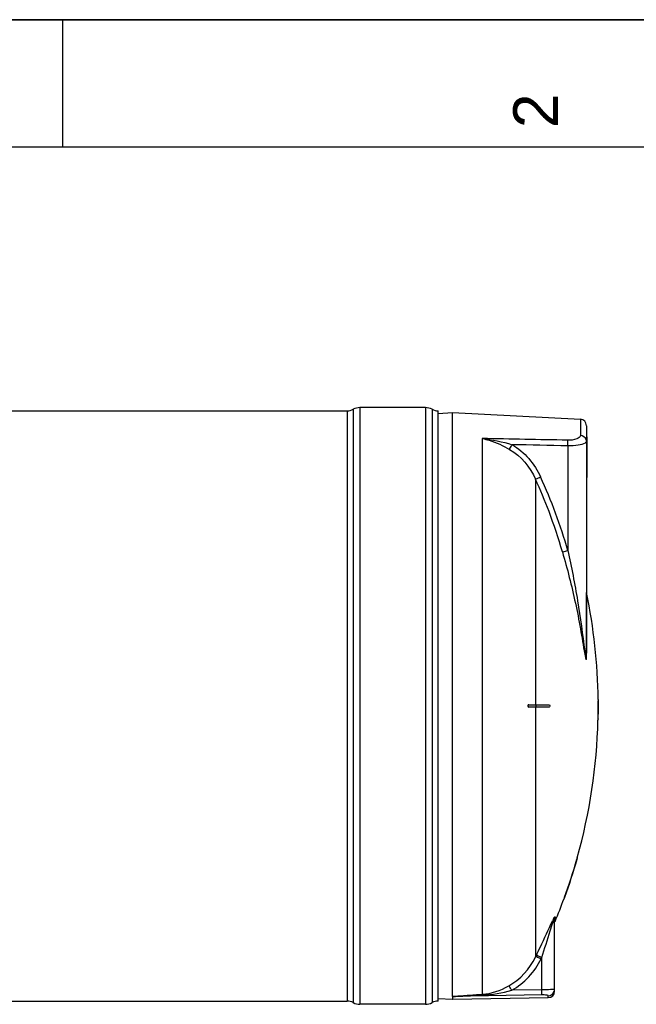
# Model space of a CAD drawing. Header units: millimetres. Extents: x 0 to 297, y 0 to 210.
# Tile 23 of 36: x 145 to 194, y 133 to 210. Entities that reach past the tile are written whole.
import ezdxf

# ---------------------------------------------------------------- set-up
doc = ezdxf.new("R2010")
doc.units = ezdxf.units.MM
doc.header["$LTSCALE"] = 16.335
doc.layers.get('0').update_dxf_attribs({"linetype": 'CONTINUOUS'})
doc.layers.add('08_SURFACES', color=7, linetype='CONTINUOUS')
doc.layers.add('AXES_REF', color=7, linetype='CONTINUOUS')
doc.styles.add('TEXTSTYLE_2', font='arial.ttf')

# ---------------------------------------------------------------- blocks, each defined once
blk = doc.blocks.new('MARGEA4_BL0', base_point=(148.514, 105.014))
at = {"color": 7, "linetype": 'Continuous'}
for p, q in [((297.014, 210.014), (0.014, 210.014)), ((148.514, 210.014), (148.514, 200.014)), ((287.014, 200.014), (10.014, 200.014))]:
    blk.add_line(p, q, dxfattribs=at)
at = {"color": 2, "linetype": 'Continuous', "style": 'TEXTSTYLE_2', "oblique": 0.00002}
blk.add_text('2', height=3.5, rotation=90, dxfattribs=at).set_placement((187.389, 201.514))

msp = doc.modelspace()

# ---------------------------------------------------------------- linework, layer by layer
at = {"color": 7, "linetype": 'Continuous'}
for p, q in [((0, 210), (297, 210)), ((177.995, 179.149), (179.132, 179.209)), ((179.132, 179.209), (189.158, 178.684)), ((179.132, 133.428), (179.132, 179.209)), ((189.632, 178.184), (189.632, 160.34)), ((189.632, 177.309), (189.672, 177.309)), ((189.672, 177.309), (189.672, 174.109)), ((189.632, 174.109), (189.672, 174.109)), ((187.132, 133.84), (187.132, 139.493)), ((177.995, 133.269), (179.133, 133.209)), ((179.133, 133.424), (179.133, 133.209)), ((179.141, 133.209), (186.641, 133.34))]:
    msp.add_line(p, q, dxfattribs=at)
at = {"color": 9, "linetype": 'Continuous'}
for p, q in [((189.158, 178.684), (189.158, 177.421)), ((181.458, 177.176), (181.458, 133.604)), ((189.632, 177.209), (189.672, 177.209)), ((188.172, 176.605), (188.172, 168.404)), ((189.632, 174.209), (189.672, 174.209)), ((189.642, 160.293), (189.642, 165.099)), ((187.171, 139.681), (187.171, 139.313)), ((185.637, 136.523), (185.687, 136.627)), ((185.648, 136.546), (185.687, 136.627)), ((186.081, 136.386), (186.132, 136.491)), ((186.092, 136.409), (186.132, 136.491)), ((186.132, 133.959), (186.132, 136.491)), ((186.141, 133.551), (179.141, 133.424)), ((186.132, 133.959), (183.769, 133.916)), ((187.033, 133.977), (186.981, 133.975)), ((179.141, 133.424), (179.133, 133.424)), ((179.141, 133.209), (179.141, 133.424)), ((186.641, 133.34), (186.641, 133.492))]:
    msp.add_line(p, q, dxfattribs=at)
msp.add_lwpolyline([(189.642, 160.293), (189.64, 160.298), (189.638, 160.303), (189.637, 160.309), (189.635, 160.314), (189.634, 160.319), (189.633, 160.324), (189.633, 160.329), (189.632, 160.335), (189.632, 160.34)], dxfattribs=at)
at = {"color": 7, "linetype": 'Continuous'}
msp.add_lwpolyline([(179.132, 133.428), (179.132, 133.427), (179.132, 133.426), (179.132, 133.426), (179.133, 133.425), (179.133, 133.425), (179.133, 133.424)], dxfattribs=at)
for centre, start, end in [((189.132, 178.184), 0, 87), ((186.632, 133.84), 271, 360)]:
    msp.add_arc(centre, 0.5, start, end, dxfattribs=at)
at = {"color": 9, "linetype": 'Continuous'}
for centre, radius, start, end in [((147.481, 156.623), 41.922, 20.70376, 24.471), ((147.41, 156.593), 42.439, 16.15947, 24.46631), ((147.484, 156.625), 41.918, 16.15468, 20.70241), ((194.409, 135.731), 8.275, 152.97971, 154.05481), ((186.636, 133.989), 0.496, 339.67205, 345.11442), ((186.633, 133.99), 0.5, 345.10838, 352.48322)]:
    msp.add_arc(centre, radius, start, end, dxfattribs=at)
for points in [[(188.154, 177.045), (185.922, 177.09), (183.69, 177.134), (181.458, 177.176)], [(181.458, 177.176), (182.251, 177.09), (183.036, 176.922), (183.8, 176.694)], [(189.616, 177.068), (189.565, 177.254), (189.351, 177.412), (189.158, 177.421)], [(189.632, 176.95), (189.632, 176.99), (189.627, 177.03), (189.616, 177.068)], [(183.603, 176.32), (184.493, 175.799), (185.217, 174.93), (185.637, 173.988)], [(183.8, 176.694), (184.774, 176.131), (185.572, 175.193), (186.037, 174.169)], [(188.172, 176.605), (186.714, 176.635), (185.257, 176.665), (183.8, 176.694)], [(187.01, 139.248), (187.024, 139.286), (187.037, 139.324), (187.051, 139.362)], [(187.132, 139.493), (187.132, 139.554), (187.139, 139.627), (187.183, 139.669)], [(183.535, 134.264), (184.433, 134.766), (185.191, 135.596), (185.637, 136.523)], [(183.769, 133.916), (184.755, 134.464), (185.589, 135.371), (186.081, 136.386)], [(181.458, 133.604), (182.183, 133.653), (182.901, 133.91), (183.535, 134.264)], [(181.478, 133.536), (182.251, 133.569), (183.025, 133.704), (183.769, 133.916)], [(186.641, 133.492), (186.829, 133.495), (187.036, 133.641), (187.101, 133.817)]]:
    msp.add_open_spline(points, degree=3, dxfattribs=at)
for points, knots in [([(181.458, 177.176), (181.643, 177.138), (182.392, 176.945), (183.1, 176.614), (183.603, 176.32)], [0, 0, 0, 0, 0.244546, 1, 1, 1, 1]), ([(189.158, 177.421), (189.158, 177.295), (188.744, 177.054), (188.401, 177.04), (188.154, 177.045)], [0, 0, 0, 0, 0.338359, 1, 1, 1, 1]), ([(188.172, 176.605), (188.172, 176.651), (188.172, 176.798), (188.173, 176.946), (188.154, 177.045)], [0, 0, 0, 0, 0.315006, 1, 1, 1, 1]), ([(189.52, 176.813), (189.362, 176.721), (188.9, 176.628), (188.446, 176.6), (188.172, 176.605)], [0, 0, 0, 0, 0.398951, 1, 1, 1, 1]), ([(189.632, 176.95), (189.632, 176.909), (189.586, 176.855), (189.537, 176.823), (189.52, 176.813)], [0, 0, 0, 0, 0.672409, 1, 1, 1, 1]), ([(183.603, 176.32), (183.612, 176.341), (183.673, 176.469), (183.742, 176.592), (183.8, 176.694)], [0, 0, 0, 0, 0.163359, 1, 1, 1, 1]), ([(185.637, 173.988), (185.655, 173.996), (185.788, 174.056), (185.922, 174.116), (186.037, 174.169)], [0, 0, 0, 0, 0.130533, 1, 1, 1, 1]), ([(187.747, 168.288), (187.766, 168.292), (187.908, 168.329), (188.049, 168.369), (188.172, 168.404)], [0, 0, 0, 0, 0.130961, 1, 1, 1, 1]), ([(187.747, 168.288), (188.131, 166.964), (188.639, 164.962), (189.173, 162.28), (189.379, 160.94), (189.496, 160.279)], [0, 0, 0, 0, 0.504256, 0.754524, 1, 1, 1, 1]), ([(188.172, 168.404), (188.461, 167.094), (188.979, 164.469), (189.326, 161.817), (189.495, 160.497)], [0, 0, 0, 0, 0.50198, 1, 1, 1, 1]), ([(189.495, 160.497), (189.509, 160.393), (189.525, 160.243), (189.564, 160.037), (189.564, 159.952), (189.607, 159.868), (189.621, 159.933), (189.623, 159.977), (189.632, 160.125), (189.632, 160.242), (189.632, 160.34)], [0, 0, 0, 0, 0.289186, 0.428032, 0.549631, 0.576949, 0.608227, 0.666713, 0.728782, 1, 1, 1, 1]), ([(189.496, 160.279), (189.521, 160.132), (189.635, 159.554), (189.642, 160.144), (189.642, 160.293)], [0, 0, 0, 0, 0.499253, 1, 1, 1, 1]), ([(185.687, 136.627), (185.798, 136.856), (186.231, 137.761), (186.639, 138.679), (186.967, 139.352)], [0, 0, 0, 0, 0.253428, 1, 1, 1, 1]), ([(186.132, 136.491), (186.354, 137.184), (186.642, 138.104), (186.933, 139.024), (187.01, 139.248)], [0, 0, 0, 0, 0.754541, 1, 1, 1, 1]), ([(187.037, 139.491), (187.042, 139.501), (187.053, 139.522), (187.064, 139.542), (187.069, 139.552)], [0, 0, 0, 0, 0.512804, 1, 1, 1, 1]), ([(187.051, 139.362), (187.061, 139.389), (187.083, 139.423), (187.103, 139.54), (187.132, 139.501), (187.132, 139.493)], [0, 0, 0, 0, 0.450156, 0.873177, 1, 1, 1, 1]), ([(187.069, 139.552), (187.083, 139.578), (187.092, 139.608), (187.171, 139.707), (187.171, 139.681)], [0, 0, 0, 0, 0.524126, 1, 1, 1, 1]), ([(186.132, 136.491), (186.038, 136.535), (185.903, 136.576), (185.732, 136.654), (185.687, 136.627)], [0, 0, 0, 0, 0.665943, 1, 1, 1, 1]), ([(186.081, 136.386), (185.987, 136.43), (185.852, 136.471), (185.682, 136.55), (185.637, 136.523)], [0, 0, 0, 0, 0.666101, 1, 1, 1, 1]), ([(179.132, 133.428), (179.314, 133.472), (179.703, 133.473), (180.475, 133.545), (181.065, 133.579), (181.458, 133.604)], [0, 0, 0, 0, 0.24121, 0.493287, 1, 1, 1, 1]), ([(181.478, 133.536), (181.475, 133.551), (181.484, 133.563), (181.461, 133.59), (181.46, 133.587)], [0, 0, 0, 0, 0.817511, 1, 1, 1, 1]), ([(183.769, 133.916), (183.723, 133.996), (183.646, 134.11), (183.575, 134.238), (183.535, 134.264)], [0, 0, 0, 0, 0.658849, 1, 1, 1, 1]), ([(186.981, 133.975), (186.928, 133.973), (186.645, 133.964), (186.362, 133.961), (186.132, 133.959)], [0, 0, 0, 0, 0.187344, 1, 1, 1, 1]), ([(186.141, 133.551), (186.14, 133.566), (186.137, 133.702), (186.134, 133.838), (186.132, 133.959)], [0, 0, 0, 0, 0.111817, 1, 1, 1, 1]), ([(186.641, 133.492), (186.641, 133.506), (186.575, 133.523), (186.431, 133.55), (186.261, 133.553), (186.141, 133.551)], [0, 0, 0, 0, 0.083923, 0.293432, 1, 1, 1, 1]), ([(187.132, 133.989), (187.132, 133.98), (187.08, 133.987), (187.058, 133.979), (187.033, 133.977)], [0, 0, 0, 0, 0.257506, 1, 1, 1, 1]), ([(187.128, 133.925), (187.129, 133.935), (187.131, 133.957), (187.132, 133.978), (187.132, 133.989)], [0, 0, 0, 0, 0.500739, 1, 1, 1, 1]), ([(179.141, 133.424), (179.143, 133.442), (179.217, 133.423), (179.293, 133.442), (179.427, 133.443), (179.569, 133.452), (179.766, 133.461), (180.009, 133.473), (180.401, 133.49), (180.89, 133.512), (181.282, 133.528), (181.478, 133.536)], [0, 0, 0, 0, 0.022608, 0.060539, 0.12087, 0.183961, 0.24645, 0.371879, 0.497414, 0.748649, 1, 1, 1, 1])]:
    msp.add_open_spline(points, degree=3, knots=knots, dxfattribs=at)
at = {"layer": '08_SURFACES', "color": 9, "linetype": 'Continuous'}
for p, q in [((185.637, 173.988), (185.637, 156.309)), ((185.637, 156.109), (185.637, 136.523)), ((185.655, 156.309), (185.655, 156.109)), ((190.55, 156.609), (190.57, 156.609)), ((190.541, 155.209), (190.561, 155.209)), ((188.901, 144.209), (188.88, 144.209)), ((187.931, 141.209), (187.91, 141.209))]:
    msp.add_line(p, q, dxfattribs=at)
at = {"layer": '08_SURFACES', "color": 7, "linetype": 'Continuous'}
for p, q in [((190.549, 156.709), (190.569, 156.709)), ((190.549, 156.709), (190.55, 156.609)), ((190.57, 156.609), (190.569, 156.709)), ((185.108, 156.309), (186.714, 156.309)), ((186.714, 156.109), (185.108, 156.109)), ((190.526, 156.309), (190.572, 156.309)), ((190.526, 156.109), (190.572, 156.109)), ((190.541, 155.209), (190.538, 155.109)), ((190.558, 155.109), (190.561, 155.209)), ((190.538, 155.109), (190.558, 155.109)), ((188.884, 144.222), (188.88, 144.209)), ((188.886, 144.228), (188.883, 144.221)), ((188.891, 144.248), (188.884, 144.222)), ((188.908, 144.309), (188.886, 144.228)), ((188.901, 144.209), (188.927, 144.301)), ((188.908, 144.309), (188.929, 144.309)), ((188.927, 144.301), (188.927, 144.3)), ((188.929, 144.308), (188.929, 144.309)), ((187.874, 141.11), (187.873, 141.109)), ((187.873, 141.109), (187.895, 141.109)), ((187.91, 141.209), (187.876, 141.116)), ((187.881, 141.129), (187.878, 141.122)), ((187.898, 141.119), (187.919, 141.176)), ((187.919, 141.176), (187.931, 141.209))]:
    msp.add_line(p, q, dxfattribs=at)
for points in [[(188.901, 144.209), (188.906, 144.227), (188.911, 144.244), (188.915, 144.26), (188.919, 144.274), (188.923, 144.286)], [(188.926, 144.296), (188.928, 144.303), (188.929, 144.308)], [(187.876, 141.116), (187.875, 141.112), (187.874, 141.11)], [(187.91, 141.209), (187.905, 141.196), (187.9, 141.183), (187.896, 141.17), (187.891, 141.159), (187.887, 141.148), (187.881, 141.129)], [(187.895, 141.109), (187.895, 141.11), (187.897, 141.115), (187.899, 141.122)], [(187.903, 141.131), (187.907, 141.144), (187.913, 141.158), (187.918, 141.174)], [(187.918, 141.174), (187.924, 141.191), (187.931, 141.209)]]:
    msp.add_lwpolyline(points, dxfattribs=at)
for radius, start, end in [(43.9, 0.65259, 11.68403), (43.9, 358.69474, 359.86949), (43.9, 0.13051, 0.52207), (43.92, 358.69534, 359.86954), (43.92, 0.13046, 0.52183), (43.92, 359.86954, 0.21743), (43.9, 344.27202, 358.56419), (43.9, 340.02034, 344.13634), (43.92, 340.02983, 344.14375), (43.9, 337.36465, 339.88146)]:
    msp.add_arc((146.652, 156.209), radius, start, end, dxfattribs=at)
msp.add_open_spline([(185.065, 156.294), (185.013, 156.257), (185.044, 156.109), (185.108, 156.109)], degree=3, dxfattribs=at)
for points, knots in [([(185.133, 156.109), (185.091, 156.109), (185.024, 156.209), (185.091, 156.309), (185.133, 156.309)], [0, 0, 0, 0, 0.499745, 1, 1, 1, 1]), ([(185.108, 156.309), (185.1, 156.309), (185.085, 156.306), (185.071, 156.298), (185.065, 156.294)], [0, 0, 0, 0, 0.468451, 1, 1, 1, 1]), ([(186.714, 156.309), (186.726, 156.309), (186.765, 156.266), (186.751, 156.201), (186.742, 156.109), (186.714, 156.109)], [0, 0, 0, 0, 0.16587, 0.630215, 1, 1, 1, 1]), ([(190.523, 156.245), (190.523, 156.216), (190.536, 156.185), (190.511, 156.109), (190.526, 156.109)], [0, 0, 0, 0, 0.652772, 1, 1, 1, 1]), ([(190.526, 156.309), (190.52, 156.309), (190.53, 156.274), (190.523, 156.261), (190.523, 156.245)], [0, 0, 0, 0, 0.286516, 1, 1, 1, 1]), ([(190.546, 156.109), (190.536, 156.109), (190.553, 156.163), (190.536, 156.209), (190.553, 156.255), (190.536, 156.309), (190.546, 156.309)], [0, 0, 0, 0, 0.156581, 0.500104, 0.843522, 1, 1, 1, 1])]:
    msp.add_open_spline(points, degree=3, knots=knots, dxfattribs=at)
at = {"layer": 'AXES_REF', "color": 7, "linetype": 'Continuous'}
for p, q in [((119.435, 179.349), (170.863, 179.349)), ((176.992, 179.599), (171.863, 179.599)), ((177.992, 133.069), (177.992, 179.349)), ((40.381, 133.069), (170.863, 133.069)), ((176.992, 132.819), (171.863, 132.819))]:
    msp.add_line(p, q, dxfattribs=at)
at = {"layer": 'AXES_REF', "color": 9, "linetype": 'Continuous'}
for p, q in [((170.863, 179.349), (170.863, 133.069)), ((171.333, 179.467), (171.333, 132.951)), ((171.863, 179.599), (171.863, 132.819)), ((176.992, 179.599), (176.992, 132.819)), ((177.521, 179.467), (177.521, 132.951))]:
    msp.add_line(p, q, dxfattribs=at)
at = {"layer": 'AXES_REF', "color": 7, "linetype": 'Continuous'}
for centre, radius, start, end in [((170.863, 180.349), 1, 270, 298.07249), ((171.863, 178.474), 1.125, 90, 118.07249), ((176.992, 178.474), 1.125, 61.92751, 90), ((177.992, 180.349), 1, 241.92751, 270), ((170.863, 132.069), 1, 61.92751, 90), ((171.863, 133.944), 1.125, 241.92751, 270), ((176.992, 133.944), 1.125, 270, 298.07249), ((177.992, 132.069), 1, 90, 118.07249)]:
    msp.add_arc(centre, radius, start, end, dxfattribs=at)

# ---------------------------------------------------------------- block references
at = {"color": 2, "linetype": 'Continuous'}
msp.add_blockref('MARGEA4_BL0', (148.514, 105.014), dxfattribs=at)

doc.saveas('drawing.dxf')
